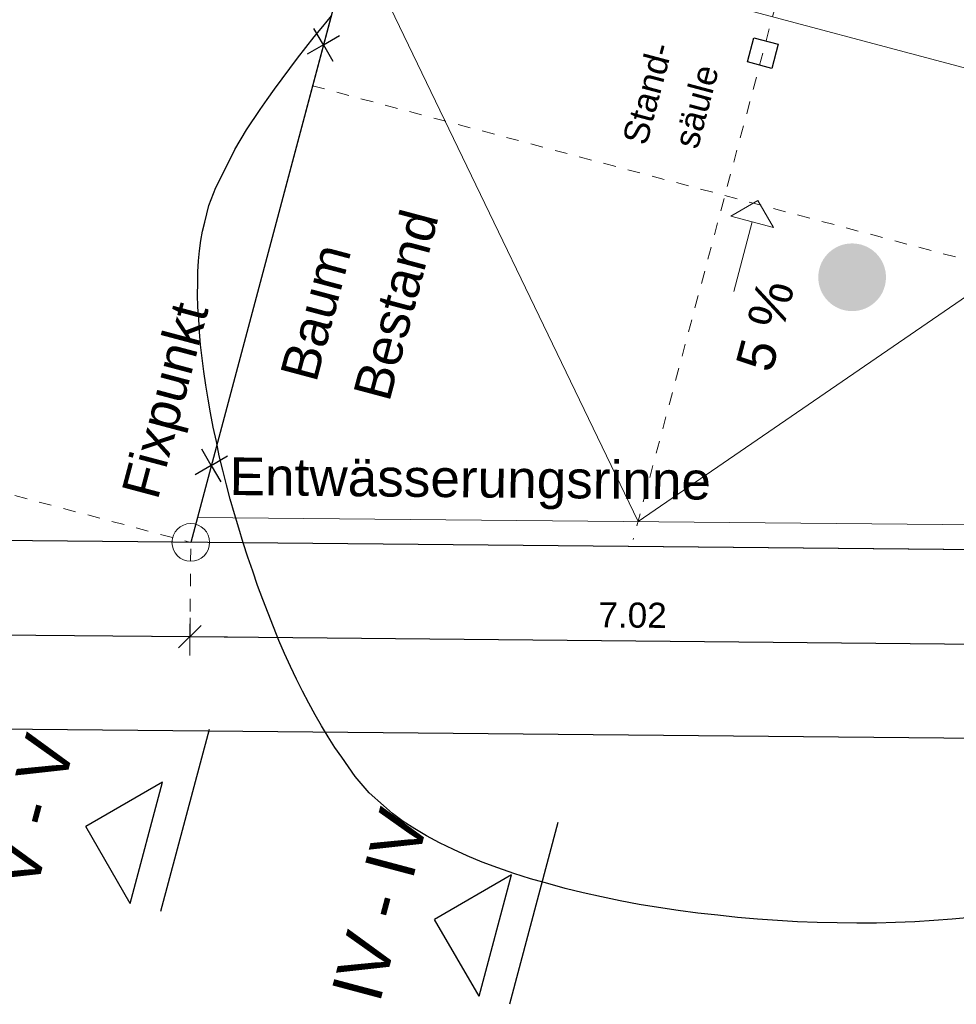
# Model space of a CAD drawing. Header units: metres. Extents: x 4462371 to 4462630, y 5328161 to 5328403.
# Tile 48 of 152: x 4462432 to 4462439, y 5328232 to 5328240. Entities that reach past the tile are written whole.
import ezdxf

# ---------------------------------------------------------------- set-up
doc = ezdxf.new("R2010")
doc.units = ezdxf.units.M
doc.header["$PDMODE"] = 65
doc.linetypes.add('AUSGEZOGEN', pattern=[0])
doc.linetypes.add('VERDECKT2_S2', pattern=[0.15, 0.1, -0.05])
doc.layers.add('B30_BEWSYM', color=3, linetype='AUSGEZOGEN')
doc.layers.add('B31_BEWLIN', color=3, linetype='AUSGEZOGEN')
doc.layers.add('Maßlinie_Allgemein', color=7, linetype='AUSGEZOGEN', lineweight=13)
doc.layers.add('Standard', color=7, linetype='AUSGEZOGEN', lineweight=13)
doc.styles.add('ARIAL', font='ARIAL.TTF')
doc.dimstyles.new('_DIMSTYLE_12', dxfattribs={"dimtxt": 0.2, "dimasz": 0.3, "dimexe": 0, "dimexo": 0, "dimgap": 0.1, "dimtad": 2, "dimrnd": 0.01, "dimzin": 4, "dimdsep": 46, "dimtxsty": 'ARIAL', "dimblk1": 'ALL_ML_STRICH', "dimblk2": 'ALL_ML_STRICH', "dimsah": 1, "dimcen": 0, "dimclrd": 7, "dimclre": 7, "dimclrt": 7, "dimadec": 0, "dimazin": 0, "dimtfac": 1, "dimtdec": 0, "dimtix": 1, "dimtmove": 2, "dimatfit": 3, "dimfxl": 0, "dimtzin": 0, "dimlwd": 0, "dimlwe": 13, "dimarcsym": 0})
doc.dimstyles.new('_DIMSTYLE_2', dxfattribs={"dimtxt": 0.2, "dimasz": 0.3, "dimexe": 0, "dimexo": 0, "dimgap": 0.1, "dimtad": 2, "dimrnd": 0.005, "dimzin": 4, "dimdsep": 46, "dimtxsty": 'ARIAL', "dimblk1": 'ALL_ML_STRICH', "dimblk2": 'ALL_ML_STRICH', "dimsah": 1, "dimcen": 0, "dimclrd": 7, "dimclre": 7, "dimclrt": 7, "dimadec": 0, "dimazin": 0, "dimtfac": 1, "dimtdec": 0, "dimtix": 1, "dimtmove": 2, "dimatfit": 3, "dimfxl": 0, "dimtzin": 0, "dimlwd": 0, "dimlwe": 13, "dimarcsym": 0})
doc.dimstyles.new('_DIMSTYLE_3', dxfattribs={"dimtxt": 0.2, "dimasz": 0.3, "dimexe": 0, "dimexo": 0, "dimgap": 0.1, "dimtad": 2, "dimrnd": 0.005, "dimzin": 4, "dimdsep": 46, "dimtxsty": 'ARIAL', "dimblk1": 'ALL_ML_STRICH', "dimblk2": 'ALL_ML_STRICH', "dimsah": 1, "dimcen": 0, "dimclrd": 7, "dimclre": 7, "dimclrt": 7, "dimadec": 0, "dimazin": 0, "dimtfac": 1, "dimtdec": 0, "dimtix": 1, "dimtmove": 2, "dimatfit": 3, "dimfxl": 0, "dimtzin": 0, "dimlwd": 0, "dimlwe": 13, "dimarcsym": 0})
doc.dimstyles.new('_DIMSTYLE_8', dxfattribs={"dimtxt": 0.2, "dimasz": 0.3, "dimexe": 0, "dimexo": 0, "dimgap": 0.1, "dimtad": 2, "dimdec": 3, "dimrnd": 0.005, "dimzin": 4, "dimdsep": 46, "dimtxsty": 'ARIAL', "dimblk1": 'ALL_ML_STRICH', "dimblk2": 'ALL_ML_STRICH', "dimsah": 1, "dimcen": 0, "dimclrd": 7, "dimclre": 7, "dimclrt": 7, "dimadec": 0, "dimazin": 0, "dimtfac": 1, "dimtdec": 0, "dimtix": 1, "dimtmove": 2, "dimatfit": 3, "dimfxl": 0, "dimtzin": 0, "dimlwd": 0, "dimlwe": 13, "dimarcsym": 0})

# ---------------------------------------------------------------- blocks, each defined once
blk = doc.blocks.new('COMPLEXOBJECT_16')
at = {"layer": 'Standard', "color": 250, "linetype": 'AUSGEZOGEN', "lineweight": 25}
for q in [(4462434.1106, 5328239.9949), (4462434.3156, 5328239.9403), (4462434.056, 5328239.7899), (4462434.261, 5328239.7353)]:
    blk.add_line((4462434.1858, 5328239.8651), q, dxfattribs=at)
blk = doc.blocks.new('COMPLEXOBJECT_38')
at = {"layer": 'Standard', "color": 250, "linetype": 'AUSGEZOGEN', "lineweight": 25}
for q in [(4462433.2179, 5328236.6429), (4462433.4228, 5328236.5883), (4462433.1633, 5328236.4379), (4462433.3683, 5328236.3833)]:
    blk.add_line((4462433.2931, 5328236.5131), q, dxfattribs=at)
blk = doc.blocks.new('ALL_ML_STRICH')
at = {"color": 0, "linetype": 'ByBlock', "lineweight": -2}
for p, q in [((-0.3, -0.3), (0.3, 0.3)), ((0, -0.5), (0, 0.5)), ((-1, 0), (0.5, 0))]:
    blk.add_line(p, q, dxfattribs=at)
blk = doc.blocks.new('*D71')
at = {"layer": 'DEFPOINTS', "color": 7, "linetype": 'AUSGEZOGEN', "lineweight": 13}
for p in [(4462433.1297, 5328235.8996), (4462419.3424, 5328235.2823), (4462419.3424, 5328235.2823)]:
    blk.add_point(p, dxfattribs=at)
at = {"layer": 'Maßlinie_Allgemein', "color": 7, "linetype": 'AUSGEZOGEN', "lineweight": -2}
for p, q in [((4462419.3424, 5328235.2823), (4462419.3424, 5328235.2823)), ((4462419.3424, 5328235.2823), (4462433.1224, 5328235.1496)), ((4462433.1224, 5328235.1496), (4462433.1224, 5328235.1496))]:
    blk.add_line(p, q, dxfattribs=at)
at = {"layer": 'Maßlinie_Allgemein', "color": 7, "linetype": 'AUSGEZOGEN', "lineweight": 13, "yscale": 0.3, "zscale": 0.3}
for p, xscale, rotation in [((4462419.3424, 5328235.2823), 0.2999999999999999, 179.4481825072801), ((4462433.1224, 5328235.1496), 0.3, 359.4481825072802)]:
    blk.add_blockref('ALL_ML_STRICH', p, dxfattribs=dict(at, xscale=xscale, rotation=rotation))
at = {"layer": 'Maßlinie_Allgemein', "color": 7, "linetype": 'AUSGEZOGEN', "lineweight": 13, "insert": (4462426.2409, 5328235.4195), "char_height": 0.2, "width": 1, "attachment_point": 5, "rotation": 359.44818, "style": 'ARIAL'}
blk.add_mtext('\\A1;{\\A1;{13.78\\H0.132000;\\S^ ;}}', dxfattribs=at)
blk = doc.blocks.new('*D72')
at = {"layer": 'DEFPOINTS', "color": 7, "linetype": 'AUSGEZOGEN', "lineweight": 13}
for p in [(4462433.1297, 5328235.8996), (4462440.1487, 5328235.832), (4462433.1224, 5328235.1496)]:
    blk.add_point(p, dxfattribs=at)
at = {"layer": 'Maßlinie_Allgemein', "color": 7, "linetype": 'AUSGEZOGEN', "lineweight": -2}
for p, q in [((4462433.1224, 5328235.1496), (4462433.1224, 5328235.1496)), ((4462433.1224, 5328235.1496), (4462440.1415, 5328235.082)), ((4462440.1415, 5328235.082), (4462440.1415, 5328235.082))]:
    blk.add_line(p, q, dxfattribs=at)
at = {"layer": 'Maßlinie_Allgemein', "color": 7, "linetype": 'AUSGEZOGEN', "lineweight": 13, "yscale": 0.3, "zscale": 0.3}
for p, xscale, rotation in [((4462433.1224, 5328235.1496), 0.2999999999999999, 179.4481825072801), ((4462440.1415, 5328235.082), 0.3, 359.4481825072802)]:
    blk.add_blockref('ALL_ML_STRICH', p, dxfattribs=dict(at, xscale=xscale, rotation=rotation))
at = {"layer": 'Maßlinie_Allgemein', "color": 7, "linetype": 'AUSGEZOGEN', "lineweight": 13, "insert": (4462436.6494, 5328235.3191), "char_height": 0.2, "width": 0.8, "attachment_point": 5, "rotation": 359.44818, "style": 'ARIAL'}
blk.add_mtext('\\A1;{\\A1;{7.02\\H0.132000;\\S^ ;}}', dxfattribs=at)
blk = doc.blocks.new('*D73')
at = {"layer": 'DEFPOINTS', "color": 7, "linetype": 'AUSGEZOGEN', "lineweight": 13}
for p in [(4462419.3496, 5328236.0323), (4462440.1487, 5328235.832), (4462419.3352, 5328234.5324)]:
    blk.add_point(p, dxfattribs=at)
at = {"layer": 'Maßlinie_Allgemein', "color": 7, "linetype": 'AUSGEZOGEN', "lineweight": -2}
for p, q in [((4462419.3352, 5328234.5324), (4462419.3352, 5328234.5324)), ((4462419.3352, 5328234.5324), (4462440.1343, 5328234.3321)), ((4462440.1343, 5328234.3321), (4462440.1343, 5328234.3321))]:
    blk.add_line(p, q, dxfattribs=at)
at = {"layer": 'Maßlinie_Allgemein', "color": 7, "linetype": 'AUSGEZOGEN', "lineweight": 13, "xscale": 0.3, "yscale": 0.3, "zscale": 0.3}
for p, rotation in [((4462419.3352, 5328234.5324), 179.4481825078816), ((4462440.1343, 5328234.3321), 359.4481825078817)]:
    blk.add_blockref('ALL_ML_STRICH', p, dxfattribs=dict(at, rotation=rotation))
at = {"layer": 'Maßlinie_Allgemein', "color": 7, "linetype": 'AUSGEZOGEN', "lineweight": 13, "insert": (4462429.7438, 5328234.6356), "char_height": 0.2, "width": 1, "attachment_point": 5, "rotation": 359.44818, "style": 'ARIAL'}
blk.add_mtext('\\A1;{\\A1;{20.80\\H0.132000;\\S^ ;}}', dxfattribs=at)
blk = doc.blocks.new('*D256')
at = {"layer": 'DEFPOINTS', "color": 7, "linetype": 'AUSGEZOGEN', "lineweight": 13}
for p in [(4462434.4785, 5328240.9642), (4462426.2688, 5328237.7269), (4462433.1297, 5328235.8996)]:
    blk.add_point(p, dxfattribs=at)
at = {"layer": 'Maßlinie_Allgemein', "color": 7, "linetype": 'AUSGEZOGEN', "lineweight": -2}
for p, q in [((4462426.2688, 5328237.7269), (4462427.6177, 5328242.7915)), ((4462427.6177, 5328242.7915), (4462427.6177, 5328242.7915)), ((4462426.2688, 5328237.7269), (4462426.2688, 5328237.7269))]:
    blk.add_line(p, q, dxfattribs=at)
at = {"layer": 'Maßlinie_Allgemein', "color": 7, "linetype": 'AUSGEZOGEN', "lineweight": 13, "xscale": 0.3, "yscale": 0.3, "zscale": 0.3}
for p, rotation in [((4462427.6177, 5328242.7915), 75.08618503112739), ((4462426.2688, 5328237.7269), 255.0861850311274)]:
    blk.add_blockref('ALL_ML_STRICH', p, dxfattribs=dict(at, rotation=rotation))
at = {"layer": 'Maßlinie_Allgemein', "color": 7, "linetype": 'AUSGEZOGEN', "lineweight": 13, "insert": (4462426.7505, 5328240.3259), "char_height": 0.2, "width": 0.8, "attachment_point": 5, "rotation": 75.08619, "style": 'ARIAL'}
blk.add_mtext('\\A1;{\\A1;{5.24\\H0.132000;\\S^ ;}}', dxfattribs=at)
blk = doc.blocks.new('*D392')
at = {"layer": 'DEFPOINTS', "color": 7, "linetype": 'AUSGEZOGEN', "lineweight": 13}
for p in [(4462433.7595, 5328257.109), (4462425.5441, 5328237.9199), (4462433.1297, 5328235.8996)]:
    blk.add_point(p, dxfattribs=at)
at = {"layer": 'Maßlinie_Allgemein', "color": 7, "linetype": 'AUSGEZOGEN', "lineweight": -2}
for p, q in [((4462425.5441, 5328237.9199), (4462430.8605, 5328257.8811)), ((4462430.8605, 5328257.8811), (4462430.8605, 5328257.8811)), ((4462425.5441, 5328237.9199), (4462425.5441, 5328237.9199))]:
    blk.add_line(p, q, dxfattribs=at)
at = {"layer": 'Maßlinie_Allgemein', "color": 7, "linetype": 'AUSGEZOGEN', "lineweight": 13, "xscale": 0.3, "yscale": 0.3, "zscale": 0.3}
for p, rotation in [((4462430.8605, 5328257.8811), 75.08618503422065), ((4462425.5441, 5328237.9199), 255.0861850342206)]:
    blk.add_blockref('ALL_ML_STRICH', p, dxfattribs=dict(at, rotation=rotation))
at = {"layer": 'Maßlinie_Allgemein', "color": 7, "linetype": 'AUSGEZOGEN', "lineweight": 13, "insert": (4462428.6785, 5328250.4787), "char_height": 0.2, "width": 1.2, "attachment_point": 5, "rotation": 75.08619, "style": 'ARIAL'}
blk.add_mtext('\\A1;{\\A1;{20.65\\H0.132000;\\S5^ ;}}', dxfattribs=at)
blk = doc.blocks.new('*D689')
at = {"layer": 'DEFPOINTS', "color": 7, "linetype": 'AUSGEZOGEN', "lineweight": 13}
for p in [(4462439.3096, 5328241.2298), (4462438.4577, 5328236.2824), (4462442.3229, 5328235.2529)]:
    blk.add_point(p, dxfattribs=at)
at = {"layer": 'Maßlinie_Allgemein', "color": 7, "linetype": 'AUSGEZOGEN', "lineweight": -2}
for p, q in [((4462442.3229, 5328235.2529), (4462443.6097, 5328240.0845)), ((4462443.6097, 5328240.0845), (4462443.6097, 5328240.0845)), ((4462442.3229, 5328235.2529), (4462442.3229, 5328235.2529))]:
    blk.add_line(p, q, dxfattribs=at)
at = {"layer": 'Maßlinie_Allgemein', "color": 7, "linetype": 'AUSGEZOGEN', "lineweight": 13, "xscale": 0.3, "yscale": 0.3, "zscale": 0.3}
for p, rotation in [((4462443.6097, 5328240.0845), 75.08618508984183), ((4462442.3229, 5328235.2529), 255.0861850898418)]:
    blk.add_blockref('ALL_ML_STRICH', p, dxfattribs=dict(at, rotation=rotation))
at = {"layer": 'Maßlinie_Allgemein', "color": 7, "linetype": 'AUSGEZOGEN', "lineweight": 13, "insert": (4462442.7736, 5328237.7353), "char_height": 0.2, "width": 0.8, "attachment_point": 5, "rotation": 75.08619, "style": 'ARIAL'}
blk.add_mtext('\\A1;{\\A1;{5.00\\H0.132000;\\S^ ;}}', dxfattribs=at)
blk = doc.blocks.new('Laubbaum_Stamm')
at = {"lineweight": 13}
blk.add_hatch(color=7, dxfattribs=at).paths.add_polyline_path([(0, 0.5), (-0.051, 0.497), (-0.101, 0.49), (-0.15, 0.477), (-0.197, 0.459), (-0.243, 0.437), (-0.286, 0.41), (-0.326, 0.379), (-0.362, 0.344), (-0.395, 0.306), (-0.424, 0.264), (-0.449, 0.22), (-0.469, 0.174), (-0.484, 0.125), (-0.494, 0.076), (-0.499, 0.025), (-0.499, -0.025), (-0.494, -0.076), (-0.484, -0.125), (-0.469, -0.174), (-0.449, -0.22), (-0.424, -0.264), (-0.395, -0.306), (-0.362, -0.344), (-0.326, -0.379), (-0.286, -0.41), (-0.243, -0.437), (-0.197, -0.459), (-0.15, -0.477), (-0.101, -0.49), (-0.051, -0.497), (0, -0.5), (0.051, -0.497), (0.101, -0.49), (0.15, -0.477), (0.197, -0.459), (0.243, -0.437), (0.286, -0.41), (0.326, -0.379), (0.362, -0.344), (0.395, -0.306), (0.424, -0.264), (0.449, -0.22), (0.469, -0.174), (0.484, -0.125), (0.494, -0.076), (0.499, -0.025), (0.499, 0.025), (0.494, 0.076), (0.484, 0.125), (0.469, 0.174), (0.449, 0.22), (0.424, 0.264), (0.395, 0.306), (0.362, 0.344), (0.326, 0.379), (0.286, 0.41), (0.243, 0.437), (0.197, 0.459), (0.15, 0.477), (0.101, 0.49), (0.051, 0.497)])

msp = doc.modelspace()

# ---------------------------------------------------------------- linework, layer by layer
at = {"layer": 'B31_BEWLIN', "color": 250, "linetype": 'AUSGEZOGEN'}
msp.add_lwpolyline([(4462439.34021, 5328232.91119), (4462439.1949, 5328232.89819), (4462439.04818, 5328232.88536), (4462438.89758, 5328232.87583), (4462438.74466, 5328232.87085), (4462438.59174, 5328232.86586), (4462438.43571, 5328232.86479), (4462438.27799, 5328232.86748), (4462438.12026, 5328232.87016), (4462437.96224, 5328232.87645), (4462437.80393, 5328232.88632), (4462437.645, 5328232.89698), (4462437.48578, 5328232.91123), (4462437.32766, 5328232.92892), (4462437.16876, 5328232.94598), (4462437.01097, 5328232.96647), (4462436.85649, 5328232.99085), (4462436.702, 5328233.01523), (4462436.55019, 5328233.04428), (4462436.4023, 5328233.07644), (4462436.25503, 5328233.10781), (4462436.11168, 5328233.14228), (4462435.97382, 5328233.1811), (4462435.83518, 5328233.2193), (4462435.70203, 5328233.26184), (4462435.5756, 5328233.30716), (4462435.45058, 5328233.35232), (4462435.33167, 5328233.40103), (4462435.22168, 5328233.45298), (4462435.11028, 5328233.50509), (4462435.00781, 5328233.56044), (4462434.91487, 5328233.61824), (4462434.82131, 5328233.67682), (4462434.73667, 5328233.73863), (4462434.66473, 5328233.80367), (4462434.55089, 5328233.90404), (4462434.43943, 5328234.03518), (4462434.33278, 5328234.18925), (4462434.27836, 5328234.26606), (4462434.22537, 5328234.34911), (4462434.17226, 5328234.43715), (4462434.12055, 5328234.52503), (4462434.07012, 5328234.61775), (4462434.02079, 5328234.7139), (4462433.97147, 5328234.81004), (4462433.92342, 5328234.91102), (4462433.8771, 5328235.01465), (4462433.83157, 5328235.1189), (4462433.78777, 5328235.22579), (4462433.7457, 5328235.33533), (4462433.70284, 5328235.44425), (4462433.66172, 5328235.55582), (4462433.62295, 5328235.66925), (4462433.58418, 5328235.78268), (4462433.54697, 5328235.89734), (4462433.51196, 5328236.01247), (4462433.47695, 5328236.1276), (4462433.44412, 5328236.24318), (4462433.41348, 5328236.35922), (4462433.38425, 5328236.4751), (4462433.35705, 5328236.59003), (4462433.33327, 5328236.70385), (4462433.30887, 5328236.81845), (4462433.28712, 5328236.93132), (4462433.26864, 5328237.04168), (4462433.24954, 5328237.15282), (4462433.23308, 5328237.26222), (4462433.21989, 5328237.36912), (4462433.20731, 5328237.47522), (4462433.19863, 5328237.57803), (4462433.19321, 5328237.67833), (4462433.18701, 5328237.778), (4462433.18391, 5328237.87375), (4462433.18454, 5328237.9648), (4462433.18595, 5328238.05646), (4462433.19109, 5328238.14343), (4462433.19978, 5328238.22428), (4462433.20926, 5328238.30576), (4462433.2223, 5328238.38112), (4462433.24085, 5328238.45108), (4462433.27239, 5328238.5853), (4462433.32967, 5328238.72884), (4462433.40557, 5328238.87947), (4462433.48006, 5328239.03026), (4462433.57458, 5328239.18798), (4462433.68302, 5328239.34907), (4462433.73794, 5328239.42952), (4462433.79583, 5328239.51106), (4462433.8567, 5328239.59368), (4462433.91756, 5328239.67629), (4462433.98062, 5328239.75936), (4462434.04665, 5328239.84351), (4462434.11267, 5328239.92767), (4462434.18151, 5328240.01149), (4462434.25175, 5328240.09515)], dxfattribs=at)
msp.add_lwpolyline([(4462439.34021, 5328232.91119), (4462439.1949, 5328232.89819), (4462439.04818, 5328232.88536), (4462438.89758, 5328232.87583), (4462438.74466, 5328232.87085), (4462438.59174, 5328232.86586), (4462438.43571, 5328232.86479), (4462438.27799, 5328232.86748), (4462438.12026, 5328232.87016), (4462437.96224, 5328232.87645), (4462437.80393, 5328232.88632), (4462437.645, 5328232.89698), (4462437.48578, 5328232.91123), (4462437.32766, 5328232.92892), (4462437.16876, 5328232.94598), (4462437.01097, 5328232.96647), (4462436.85649, 5328232.99085), (4462436.702, 5328233.01523), (4462436.55019, 5328233.04428), (4462436.4023, 5328233.07644), (4462436.25503, 5328233.10781), (4462436.11168, 5328233.14228), (4462435.97382, 5328233.1811), (4462435.83518, 5328233.2193), (4462435.70203, 5328233.26184), (4462435.5756, 5328233.30716), (4462435.45058, 5328233.35232), (4462435.33167, 5328233.40103), (4462435.22168, 5328233.45298), (4462435.11028, 5328233.50509), (4462435.00781, 5328233.56044), (4462434.91487, 5328233.61824), (4462434.82131, 5328233.67682), (4462434.73667, 5328233.73863), (4462434.66473, 5328233.80367), (4462434.55089, 5328233.90404), (4462434.43943, 5328234.03518), (4462434.33278, 5328234.18925), (4462434.27836, 5328234.26606), (4462434.22537, 5328234.34911), (4462434.17226, 5328234.43715), (4462434.12055, 5328234.52503), (4462434.07012, 5328234.61775), (4462434.02079, 5328234.7139), (4462433.97147, 5328234.81004), (4462433.92342, 5328234.91102), (4462433.8771, 5328235.01465), (4462433.83157, 5328235.1189), (4462433.78777, 5328235.22579), (4462433.7457, 5328235.33533), (4462433.70284, 5328235.44425), (4462433.66172, 5328235.55582), (4462433.62295, 5328235.66925), (4462433.58418, 5328235.78268), (4462433.54697, 5328235.89734), (4462433.51196, 5328236.01247), (4462433.47695, 5328236.1276), (4462433.44412, 5328236.24318), (4462433.41348, 5328236.35922), (4462433.38425, 5328236.4751), (4462433.35705, 5328236.59003), (4462433.33327, 5328236.70385), (4462433.30887, 5328236.81845), (4462433.28712, 5328236.93132), (4462433.26864, 5328237.04168), (4462433.24954, 5328237.15282), (4462433.23308, 5328237.26222), (4462433.21989, 5328237.36912), (4462433.20731, 5328237.47522), (4462433.19863, 5328237.57803), (4462433.19321, 5328237.67833), (4462433.18701, 5328237.778), (4462433.18391, 5328237.87375), (4462433.18454, 5328237.9648), (4462433.18595, 5328238.05646), (4462433.19109, 5328238.14343), (4462433.19978, 5328238.22428), (4462433.20926, 5328238.30576), (4462433.2223, 5328238.38112), (4462433.24085, 5328238.45108), (4462433.27239, 5328238.5853), (4462433.32967, 5328238.72884), (4462433.40557, 5328238.87947), (4462433.48006, 5328239.03026), (4462433.57458, 5328239.18798), (4462433.68302, 5328239.34907), (4462433.73794, 5328239.42952), (4462433.79583, 5328239.51106), (4462433.8567, 5328239.59368), (4462433.91756, 5328239.67629), (4462433.98062, 5328239.75936), (4462434.04665, 5328239.84351), (4462434.11267, 5328239.92767), (4462434.18151, 5328240.01149), (4462434.25175, 5328240.09515)], dxfattribs=at)
at = {"layer": 'Standard', "color": 7, "linetype": 'VERDECKT2_S2', "lineweight": 13}
msp.add_line((4462438.15007, 5328241.53861), (4462436.65462, 5328235.92377), dxfattribs=at)
at = {"layer": 'Standard', "color": 7, "linetype": 'AUSGEZOGEN', "lineweight": 18}
for p, q in [((4462434.47855, 5328240.96418), (4462433.12966, 5328235.89959)), ((4462437.64745, 5328238.62449), (4462437.43113, 5328238.49916)), ((4462437.64745, 5328238.62449), (4462437.77278, 5328238.40817)), ((4462437.77278, 5328238.40817), (4462437.43113, 5328238.49916)), ((4462437.60195, 5328238.45367), (4462437.45443, 5328237.89975)), ((4462453.32496, 5328235.70509), (4462416.25299, 5328236.06214)), ((4462440.20184, 5328236.03149), (4462433.18279, 5328236.09909))]:
    msp.add_line(p, q, dxfattribs=at)
at = {"layer": 'Standard', "color": 7, "linetype": 'AUSGEZOGEN', "lineweight": 13}
for p, q in [((4462434.86507, 5328240.86123), (4462440.66296, 5328239.31704)), ((4462434.42708, 5328240.77092), (4462436.69232, 5328236.06529)), ((4462436.69232, 5328236.06529), (4462440.99801, 5328239.02083))]:
    msp.add_line(p, q, dxfattribs=at)
at = {"layer": 'Standard', "color": 250, "linetype": 'AUSGEZOGEN', "lineweight": 25}
msp.add_line((4462434.42708, 5328240.77092), (4462433.12966, 5328235.89959), dxfattribs=at)
at = {"layer": 'Standard', "color": 7, "linetype": 'AUSGEZOGEN', "lineweight": 25}
for p, q in [((4462437.56444, 5328239.72835), (4462437.61591, 5328239.92161)), ((4462437.61591, 5328239.92161), (4462437.80918, 5328239.87014)), ((4462437.80918, 5328239.87014), (4462437.7577, 5328239.67687)), ((4462437.7577, 5328239.67687), (4462437.56444, 5328239.72835)), ((4462453.32496, 5328235.70509), (4462416.25299, 5328236.06214)), ((4462433.27573, 5328234.40813), (4462432.88968, 5328232.95866)), ((4462432.90547, 5328233.98932), (4462432.29363, 5328233.63484)), ((4462432.6481, 5328233.023), (4462432.90547, 5328233.98932)), ((4462432.6481, 5328233.023), (4462432.29363, 5328233.63484)), ((4462436.05388, 5328233.66821), (4462435.66783, 5328232.21874)), ((4462435.68362, 5328233.24939), (4462435.07178, 5328232.89492)), ((4462435.42626, 5328232.28308), (4462435.68362, 5328233.24939)), ((4462435.42626, 5328232.28308), (4462435.07178, 5328232.89492))]:
    msp.add_line(p, q, dxfattribs=at)
at = {"layer": 'Standard', "color": 7, "linetype": 'VERDECKT2_S2', "lineweight": 18}
for p, q in [((4462434.09888, 5328239.53867), (4462440.66982, 5328237.78858)), ((4462425.5441, 5328237.91992), (4462433.12966, 5328235.89959)), ((4462433.12244, 5328235.14963), (4462433.12966, 5328235.89959))]:
    msp.add_line(p, q, dxfattribs=at)
at = {"layer": 'Standard', "color": 7, "linetype": 'AUSGEZOGEN', "lineweight": 18}
msp.add_circle((4462433.12966, 5328235.89959), 0.15, dxfattribs=at)

# ---------------------------------------------------------------- block references
at = {"layer": 'B30_BEWSYM', "color": 3, "linetype": 'AUSGEZOGEN', "lineweight": -3, "xscale": 0.540000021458, "yscale": 0.540000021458, "zscale": 0.540000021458, "rotation": 308.3640628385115}
msp.add_blockref('Laubbaum_Stamm', (4462438.39804, 5328238.01241), dxfattribs=at)
msp.add_blockref('Laubbaum_Stamm', (4462438.39804, 5328238.01241), dxfattribs=at)
at = {"layer": 'Standard', "color": 250, "linetype": 'AUSGEZOGEN', "lineweight": 25}
for name in ['COMPLEXOBJECT_16', 'COMPLEXOBJECT_38']:
    msp.add_blockref(name, (0, 0), dxfattribs=at)

# ---------------------------------------------------------------- texts
at = {"layer": 'Standard', "color": 7, "linetype": 'AUSGEZOGEN', "lineweight": 18, "rotation": 75.086185, "line_spacing_factor": 1.204819, "style": 'ARIAL'}
for s, insert, char_height, width, attachment_point in [('{\\fArial|i0|b0;\\H0.200000;\\W1.000000;\\C7;Stand-}\\P{\\fArial|i0|b0;\\H0.200000;\\W1.000000;\\C7;säule}\\P', (4462436.67114, 5328239.50363), 0.2, 0.9268201, 2), ('{\\fArial|i0|b0;\\H0.300000;\\W1.000000;\\C7;Baum}\\P{\\fArial|i0|b0;\\H0.300000;\\W1.000000;\\C7;Bestand}\\P', (4462433.83809, 5328237.24285), 0.3, 1.6952322, 1)]:
    msp.add_mtext(s, dxfattribs=dict(at, insert=insert, char_height=char_height, width=width, attachment_point=attachment_point))
at = {"layer": 'Standard', "color": 7, "linetype": 'AUSGEZOGEN', "lineweight": 18, "style": 'ARIAL'}
for s, insert, char_height, width, attachment_point, rotation in [('{\\fArial|i0|b0;\\H0.300000;\\W1.000000;\\C7;5 %}\\P', (4462437.85325, 5328237.58953), 0.3, 0.8747934, 8, 75.086185), ('\\W1.00;Fixpunkt', (4462432.95242, 5328236.20551), 0.3, 1.7402836, 7, 75.086185), ('\\W1.01;Entwässerungsrinne', (4462433.43664, 5328236.18683), 0.3, 3.9708689, 7, 359.448183), ('\\W0.99;V\\~-\\~V', (4462432.05205, 5328233.69919), 0.4, 1.4388454, 8, 75.086185), ('\\W0.99;IV\\~-\\~IV', (4462434.8302, 5328232.95926), 0.4, 1.7452628, 8, 75.086185)]:
    msp.add_mtext(s, dxfattribs=dict(at, insert=insert, char_height=char_height, width=width, attachment_point=attachment_point, rotation=rotation))

# ---------------------------------------------------------------- dimensions: what is measured, and where the dimension line sits
at = {"layer": 'Maßlinie_Allgemein', "color": 7, "linetype": 'AUSGEZOGEN', "lineweight": 13}
for base, p1, p2, angle, dimstyle, picture, middle in [((4462430.86052, 5328257.88114), (4462425.5441, 5328237.91992), (4462430.86052, 5328257.88114), 75.086185, '_DIMSTYLE_8', '*D392', (4462428.67848, 5328250.47873)), ((4462427.61772, 5328242.79148), (4462426.26883, 5328237.72689), (4462427.61772, 5328242.79148), 75.086185, '_DIMSTYLE_3', '*D256', (4462426.75054, 5328240.32589)), ((4462443.60974, 5328240.08449), (4462442.32291, 5328235.25292), (4462443.60974, 5328240.08449), 75.086185, '_DIMSTYLE_12', '*D689', (4462442.77357, 5328237.73535)), ((4462440.13426, 5328234.33206), (4462419.33519, 5328234.53238), (4462440.13426, 5328234.33206), 359.448183, '_DIMSTYLE_3', '*D73', (4462429.74378, 5328234.63556)), ((4462433.12244, 5328235.14963), (4462419.34241, 5328235.28235), (4462433.12244, 5328235.14963), 359.448183, '_DIMSTYLE_2', '*D71', (4462426.24093, 5328235.41946)), ((4462440.14148, 5328235.08203), (4462433.12244, 5328235.14963), (4462440.14148, 5328235.08203), 359.448183, '_DIMSTYLE_3', '*D72', (4462436.64939, 5328235.31908))]:
    dim = msp.add_linear_dim(base=base, p1=p1, p2=p2, angle=angle, dimstyle=dimstyle, override={"dimpost": '<>', "dimclrd": 7, "dimclre": 7, "dimclrt": 7, "dimlwd": 0, "dimlwe": 13}, dxfattribs=at)
    dim.commit()
    dim.dimension.update_dxf_attribs({"geometry": picture, "text_midpoint": middle, "dimtype": 160})

doc.saveas('drawing.dxf')
